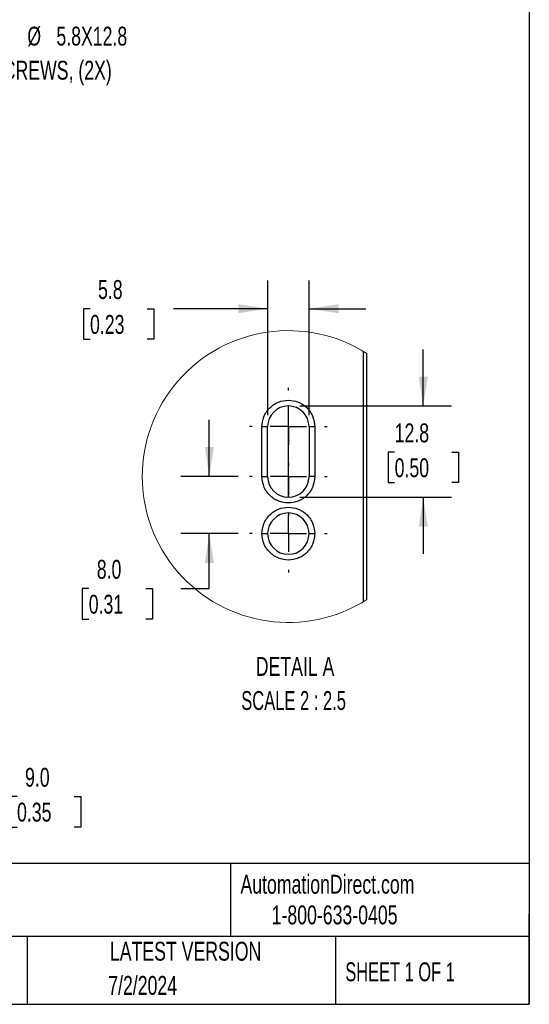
# Model space of a CAD drawing. Header units: millimetres. Extents: x 16 to 683, y 16 to 524.
# Tile 24 of 39: x 540 to 683, y 16 to 292. Entities that reach past the tile are written whole.
import ezdxf

# ---------------------------------------------------------------- set-up
doc = ezdxf.new("R2010")
doc.units = ezdxf.units.MM
doc.header["$LTSCALE"] = 2.5
doc.linetypes.add('CENTERX2', pattern=[20.32, 12.7, -2.54, 2.54, -2.54])
doc.layers.add('CENTER', color=40, linetype='CENTERX2')
doc.layers.add('DIMENSIONS', color=140, linetype='Continuous', lineweight=25)
doc.layers.add('TEXT', color=140, linetype='Continuous', lineweight=25)
doc.styles.add('SLDTEXTSTYLE0', font='TXT', dxfattribs={"width": 0.7})
doc.styles.add('SLDTEXTSTYLE1', font='TXT', dxfattribs={"width": 0.65})
doc.styles.add('SLDTEXTSTYLE2', font='TXT', dxfattribs={"width": 0.653846})
doc.dimstyles.new('SLDDIMSTYLE3', dxfattribs={"dimtxt": 5.39502, "dimasz": 8.255, "dimexe": 0, "dimexo": 0.0625, "dimgap": 1.348755, "dimtad": 0, "dimtih": 1, "dimtoh": 1, "dimrnd": 1e-09, "dimzin": 4, "dimdsep": 46, "dimtxsty": 'SLDTEXTSTYLE0', "dimsah": 1, "dimcen": 0.09, "dimadec": 0, "dimazin": 1, "dimtfac": 1, "dimtmove": 0, "dimatfit": 0, "dimfxl": 0, "dimfrac": 2, "dimtolj": 1, "dimtzin": 12, "dimarcsym": 0})
doc.dimstyles.new('SLDDIMSTYLE8', dxfattribs={"dimtxt": 5.39502, "dimasz": 8.255, "dimexe": 0, "dimexo": 0.0625, "dimgap": 1.348755, "dimtad": 0, "dimtih": 1, "dimtoh": 1, "dimlfac": 0.5, "dimrnd": 1e-09, "dimzin": 12, "dimdsep": 46, "dimtxsty": 'SLDTEXTSTYLE0', "dimsah": 1, "dimcen": 0.09, "dimadec": 0, "dimazin": 3, "dimtfac": 1, "dimtmove": 0, "dimatfit": 0, "dimfxl": 0, "dimfrac": 2, "dimtolj": 1, "dimtzin": 12, "dimarcsym": 0})
doc.dimstyles.new('SLDDIMSTYLE9', dxfattribs={"dimtxt": 5.39502, "dimasz": 8.255, "dimexe": 0, "dimexo": 0.0625, "dimgap": 1.348755, "dimtad": 0, "dimtih": 1, "dimtoh": 1, "dimlfac": 0.5, "dimrnd": 1e-09, "dimzin": 4, "dimdsep": 46, "dimtxsty": 'SLDTEXTSTYLE0', "dimsah": 1, "dimcen": 0.09, "dimadec": 0, "dimazin": 1, "dimtfac": 1, "dimtmove": 0, "dimatfit": 0, "dimfxl": 0, "dimfrac": 2, "dimtolj": 1, "dimtzin": 12, "dimarcsym": 0})

# ---------------------------------------------------------------- blocks, each defined once
blk = doc.blocks.new('_D_16')
at = {"layer": 'DIMENSIONS'}
for p, q in [((524.11, 110.54), (524.11, 126.42)), ((489.64, 110.54), (532.04, 110.54)), ((493.7, 101.54), (532.04, 101.54)), ((524.11, 74.15), (524.11, 101.54)), ((529.44, 74.15), (524.11, 74.15)), ((539.17, 74.15), (537.36, 74.15)), ((537.36, 74.15), (537.36, 65.58)), ((555.2, 74.15), (557.01, 74.15)), ((557.01, 74.15), (557.01, 65.58)), ((537.36, 65.58), (539.17, 65.58)), ((557.01, 65.58), (555.2, 65.58))]:
    blk.add_line(p, q, dxfattribs=at)
for points in [[(524.11, 110.54), (525.38, 118.8), (522.84, 118.8)], [(524.11, 101.54), (522.84, 93.29), (525.38, 93.29)]]:
    blk.add_solid(points, dxfattribs=at)
at = {"layer": 'DIMENSIONS', "char_height": 5.292, "attachment_point": 1, "style": 'SLDTEXTSTYLE0'}
for s, insert in [('9.0', (541.41, 82.18)), ('0.35', (539.17, 72.4))]:
    blk.add_mtext(s, dxfattribs=dict(at, insert=insert))
blk = doc.blocks.new('_D_24')
at = {"layer": 'DIMENSIONS'}
for p, q in [((652.93, 183.64), (652.93, 199.51)), ((618.33, 183.64), (660.87, 183.64)), ((644.92, 170.71), (643.11, 170.71)), ((643.11, 170.71), (643.11, 162.13)), ((660.95, 170.71), (662.76, 170.71)), ((662.76, 170.71), (662.76, 162.13)), ((643.11, 162.13), (644.92, 162.13)), ((662.76, 162.13), (660.95, 162.13)), ((618.33, 158.04), (660.87, 158.04)), ((652.93, 158.04), (652.93, 142.16))]:
    blk.add_line(p, q, dxfattribs=at)
for points in [[(652.93, 183.64), (654.2, 191.89), (651.66, 191.89)], [(652.93, 158.04), (651.66, 149.78), (654.2, 149.78)]]:
    blk.add_solid(points, dxfattribs=at)
at = {"layer": 'DIMENSIONS', "char_height": 5.292, "attachment_point": 1, "style": 'SLDTEXTSTYLE0'}
for s, insert in [('12.8', (644.92, 178.74)), ('0.50', (644.92, 168.95))]:
    blk.add_mtext(s, dxfattribs=dict(at, insert=insert))
blk = doc.blocks.new('_D_25')
at = {"layer": 'DIMENSIONS'}
for p, q in [((593.02, 163.84), (593.02, 179.71)), ((601.1, 163.84), (585.08, 163.84)), ((601.1, 147.84), (585.08, 147.84)), ((593.02, 132.45), (593.02, 147.84)), ((559.25, 132.45), (557.44, 132.45)), ((557.44, 132.45), (557.44, 123.88)), ((575.28, 132.45), (577.1, 132.45)), ((577.1, 132.45), (577.1, 123.88)), ((585.01, 132.45), (593.02, 132.45)), ((557.44, 123.88), (559.25, 123.88)), ((577.1, 123.88), (575.28, 123.88))]:
    blk.add_line(p, q, dxfattribs=at)
for points in [[(593.02, 163.84), (594.29, 172.09), (591.75, 172.09)], [(593.02, 147.84), (591.75, 139.58), (594.29, 139.58)]]:
    blk.add_solid(points, dxfattribs=at)
at = {"layer": 'DIMENSIONS', "char_height": 5.292, "attachment_point": 1, "style": 'SLDTEXTSTYLE0'}
for s, insert in [('8.0', (561.5, 140.48)), ('0.31', (559.25, 130.7))]:
    blk.add_mtext(s, dxfattribs=dict(at, insert=insert))
blk = doc.blocks.new('_D_26')
at = {"layer": 'DIMENSIONS'}
for p, q in [((609.36, 181.01), (609.36, 218.84)), ((620.96, 181.01), (620.96, 218.84)), ((559.61, 210.9), (557.8, 210.9)), ((557.8, 210.9), (557.8, 202.33)), ((575.64, 210.9), (577.45, 210.9)), ((577.45, 210.9), (577.45, 202.33)), ((609.36, 210.9), (582.95, 210.9)), ((620.96, 210.9), (636.83, 210.9)), ((557.8, 202.33), (559.61, 202.33)), ((577.45, 202.33), (575.64, 202.33))]:
    blk.add_line(p, q, dxfattribs=at)
for points in [[(609.36, 210.9), (601.1, 212.17), (601.1, 209.63)], [(620.96, 210.9), (629.21, 209.63), (629.21, 212.17)]]:
    blk.add_solid(points, dxfattribs=at)
at = {"layer": 'DIMENSIONS', "char_height": 5.292, "attachment_point": 1, "style": 'SLDTEXTSTYLE0'}
for s, insert in [('5.8', (561.85, 218.93)), ('0.23', (559.61, 209.15))]:
    blk.add_mtext(s, dxfattribs=dict(at, insert=insert))
blk = doc.blocks.new('SW_CENTERMARKSYMBOL_13')
at = {"layer": 'CENTER', "color": 0}
for p, q in [((0, 10.16), (0, 10.88)), ((0, 0), (0, 5.08)), ((-10.16, 0), (-10.88, 0)), ((0, 0), (-5.08, 0)), ((0, 0), (0, -5.08)), ((0, 0), (5.08, 0)), ((10.16, 0), (10.88, 0)), ((0, -10.16), (0, -10.88))]:
    blk.add_line(p, q, dxfattribs=at)
blk = doc.blocks.new('SW_CENTERMARKSYMBOL_14')
at = {"layer": 'CENTER', "color": 0}
for p, q in [((0, 10.16), (0, 10.88)), ((0, 0), (0, 5.08)), ((-10.16, 0), (-10.88, 0)), ((0, 0), (-5.08, 0)), ((0, 0), (0, -5.08)), ((0, 0), (5.08, 0)), ((10.16, 0), (10.88, 0)), ((0, -10.16), (0, -10.88))]:
    blk.add_line(p, q, dxfattribs=at)
blk = doc.blocks.new('SW_CENTERMARKSYMBOL_15')
at = {"layer": 'CENTER', "color": 0}
for p, q in [((0, 10.16), (0, 10.88)), ((0, 0), (0, 5.08)), ((-10.16, 0), (-10.88, 0)), ((0, 0), (-5.08, 0)), ((0, 0), (0, -5.08)), ((0, 0), (5.08, 0)), ((10.16, 0), (10.88, 0)), ((0, -10.16), (0, -10.88))]:
    blk.add_line(p, q, dxfattribs=at)

msp = doc.modelspace()

# ---------------------------------------------------------------- linework, layer by layer
for p, q in [((636.155071, 128.7213), (636.155071, 198.952409)), ((637.155073, 129.338997), (637.155073, 198.334712)), ((607.755074, 163.836854), (607.755074, 177.836853)), ((607.755074, 177.836853), (609.355072, 177.836853)), ((609.355072, 163.836854), (609.355072, 177.836853)), ((620.955074, 177.836853), (620.955074, 163.836854)), ((620.955074, 177.836853), (622.555072, 177.836853)), ((622.555072, 177.836853), (622.555072, 163.836854)), ((607.755074, 163.836854), (609.355072, 163.836854)), ((622.555072, 163.836854), (620.955074, 163.836854)), ((607.755074, 147.836852), (609.355072, 147.836852)), ((620.955074, 147.836852), (622.555072, 147.836852))]:
    msp.add_line(p, q)
at = {"color": 7, "linetype": 'Continuous', "lineweight": 18}
msp.add_arc((615.155077, 163.836854), 40.915791, 57.47350155, 302.52649845, dxfattribs=at)
for centre, start, end in [((615.155073, 177.836853), 0, 180), ((615.155073, 163.836854), 180, 0), ((615.155073, 147.836852), 0, 180), ((615.155073, 147.836852), 180, 0)]:
    msp.add_arc(centre, 5.800001, start, end)
for points, knots in [([(607.755074, 177.836853), (607.853923, 178.76768), (608.005984, 180.199587), (608.928747, 181.922928), (609.883807, 183.106812), (611.069332, 184.068021), (612.79217, 184.961902), (615.155073, 185.415586), (617.517977, 184.961903), (619.240815, 184.068018), (620.426347, 183.106817), (621.381398, 181.922925), (622.304163, 180.199587), (622.456223, 178.76768), (622.555072, 177.836853)], [0, 0, 0, 0, 0.1197285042, 0.1841804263, 0.2499999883, 0.3158195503, 0.3802714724, 0.4999999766, 0.6197284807, 0.6841804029, 0.7500002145, 0.8158195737, 0.8802714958, 1, 1, 1, 1]), ([(622.555072, 163.836854), (622.456224, 162.906027), (622.304164, 161.474119), (621.381395, 159.750782), (620.426352, 158.566883), (619.240812, 157.60569), (617.517977, 156.711804), (615.155073, 156.258123), (612.79217, 156.711805), (611.069335, 157.605688), (609.883802, 158.566888), (608.92875, 159.750779), (608.005983, 161.47412), (607.853923, 162.906027), (607.755074, 163.836854)], [0, 0, 0, 0, 0.11972849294, 0.18418040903, 0.25000001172, 0.3158196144, 0.38027153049, 0.50000002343, 0.61972851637, 0.68418043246, 0.74999978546, 0.81581959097, 0.88027150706, 1, 1, 1, 1]), ([(607.755074, 147.836852), (607.853923, 148.767679), (608.005983, 150.199586), (608.928749, 151.922928), (609.883804, 153.106817), (611.06933, 154.068028), (612.792173, 154.961897), (615.155073, 155.415587), (617.517974, 154.961898), (619.240816, 154.068026), (620.426349, 153.106822), (621.381396, 151.922925), (622.304164, 150.199587), (622.456223, 148.767679), (622.555072, 147.836852)], [0, 0, 0, 0, 0.1197284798, 0.1841803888, 0.2500001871, 0.3158197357, 0.3802714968, 0.4999999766, 0.6197284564, 0.6841802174, 0.7500000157, 0.8158196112, 0.8802715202, 1, 1, 1, 1]), ([(622.555072, 147.836852), (622.456223, 146.906025), (622.304163, 145.474118), (621.381398, 143.75078), (620.426347, 142.566888), (619.240815, 141.605686), (617.517977, 140.711802), (615.155073, 140.258119), (612.79217, 140.711803), (611.069332, 141.605684), (609.883807, 142.566893), (608.928747, 143.750777), (608.005984, 145.474118), (607.853923, 146.906025), (607.755074, 147.836852)], [0, 0, 0, 0, 0.1197285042, 0.1841804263, 0.2499997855, 0.3158195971, 0.3802715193, 0.5000000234, 0.6197285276, 0.6841804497, 0.7500000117, 0.8158195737, 0.8802714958, 1, 1, 1, 1])]:
    msp.add_open_spline(points, degree=3, knots=knots)
at = {"layer": 'CENTER'}
msp.add_line((615.155074, 158.036853), (615.155074, 183.636853), dxfattribs=at)
at = {"layer": 'TEXT'}
for p, q in [((682.625, 523.875), (682.625, 15.875)), ((682.625, 55.315269), (15.875, 55.315269)), ((598.938443, 55.315269), (598.938443, 34.925)), ((682.625, 15.875), (682.625, 41.275)), ((682.625, 34.925), (15.875, 34.925)), ((542.030244, 34.925), (542.030244, 15.875)), ((628.371873, 34.925), (628.371873, 15.875)), ((15.875, 15.875), (682.625, 15.875))]:
    msp.add_line(p, q, dxfattribs=at)

# ---------------------------------------------------------------- block references
at = {"layer": 'CENTER'}
for name, p in [('SW_CENTERMARKSYMBOL_13', (615.155073, 177.836853)), ('SW_CENTERMARKSYMBOL_14', (615.155073, 163.836854)), ('SW_CENTERMARKSYMBOL_15', (615.155073, 147.836852))]:
    msp.add_blockref(name, p, dxfattribs=at)

# ---------------------------------------------------------------- texts
at = {"color": 179, "linetype": 'Continuous', "lineweight": 18, "char_height": 5.29166667, "attachment_point": 1, "style": 'SLDTEXTSTYLE0'}
for s, insert in [('AutomationDirect.com', (601.737397, 52.191328)), ('1-800-633-0405', (610.478949, 43.59256))]:
    msp.add_mtext(s, dxfattribs=dict(at, insert=insert))
at = {"layer": 'DIMENSIONS'}
for s, insert, char_height, attachment_point, style in [('%%c', (542.048802, 289.97132), 5.2916667, 1, 'SLDTEXTSTYLE0'), ('5.8X12.8', (550.194538, 289.97132), 5.2916667, 1, 'SLDTEXTSTYLE0'), ('FOR M5 SCREWS, (2X)', (511.758909, 280.415764), 5.29166667, 1, 'SLDTEXTSTYLE0'), ('DETAIL A', (617.027631, 113.250327), 5.2916667, 2, 'SLDTEXTSTYLE0'), ('SCALE 2 : 2.5', (616.622182, 103.694772), 5.29166667, 2, 'SLDTEXTSTYLE2')]:
    msp.add_mtext(s, dxfattribs=dict(at, insert=insert, char_height=char_height, attachment_point=attachment_point, style=style))
at = {"layer": 'TEXT'}
for s, insert, char_height, attachment_point, style in [('LATEST VERSION', (586.380329, 33.409985), 5.29166667, 2, 'SLDTEXTSTYLE0'), ('SHEET 1 OF 1', (631.103214, 27.628726), 5.29166667, 1, 'SLDTEXTSTYLE1'), ('7/2/2024', (574.348052, 23.818846), 5.2916667, 2, 'SLDTEXTSTYLE0')]:
    msp.add_mtext(s, dxfattribs=dict(at, insert=insert, char_height=char_height, attachment_point=attachment_point, style=style))

# ---------------------------------------------------------------- dimensions: what is measured, and where the dimension line sits
at = {"layer": 'DIMENSIONS'}
dim = msp.add_linear_dim(base=(609.355074, 210.90373), p1=(620.955074, 177.836853), p2=(609.355074, 177.836853), dimstyle='SLDDIMSTYLE8', dxfattribs=at)
dim.commit()
dim.dimension.update_dxf_attribs({"geometry": '_D_26', "text_midpoint": (567.625562, 210.90373), "dimtype": 160})
for base, p1, p2, dimstyle, picture, middle in [((652.934206, 183.636853), (615.155074, 158.036853), (615.155074, 183.636853), 'SLDDIMSTYLE8', '_D_24', (652.934206, 170.707511)), ((593.020833, 147.836853), (604.275074, 163.836853), (604.275074, 147.836853), 'SLDDIMSTYLE9', '_D_25', (593.020833, 132.451077)), ((524.106029, 101.541217), (486.463795, 110.541217), (490.523795, 101.541217), 'SLDDIMSTYLE3', '_D_16', (524.106029, 74.150681))]:
    dim = msp.add_linear_dim(base=base, p1=p1, p2=p2, angle=90, dimstyle=dimstyle, dxfattribs=at)
    dim.commit()
    dim.dimension.update_dxf_attribs({"geometry": picture, "text_midpoint": middle, "dimtype": 160})

doc.saveas('drawing.dxf')
